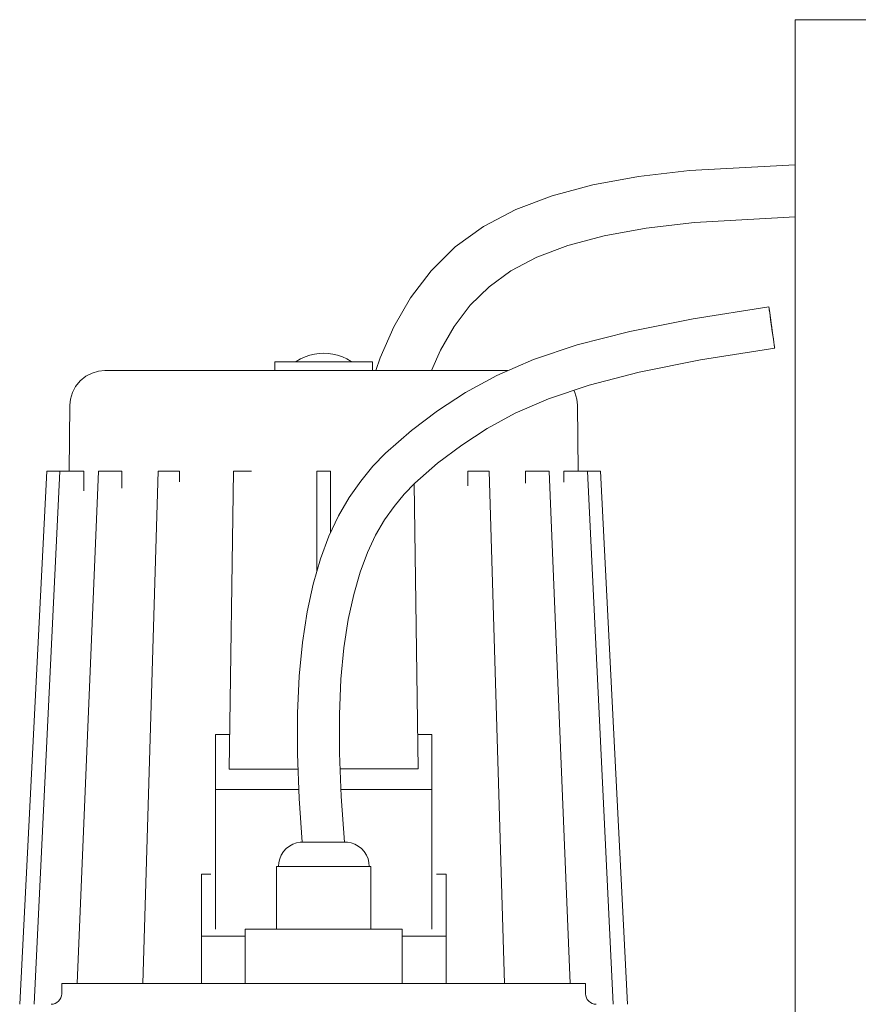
# Model space of a CAD drawing. Header units: millimetres. Extents: x -491 to 509, y -20 to 1095.
# Tile 4 of 5: x -353 to -113, y 713 to 995. Entities that reach past the tile are written whole.
import ezdxf

# ---------------------------------------------------------------- set-up
doc = ezdxf.new("R2010")
doc.units = ezdxf.units.MM
doc.header["$MEASUREMENT"] = 0
doc.layers.add('MATERIAL 1', color=251, linetype='Continuous', true_color=0x505050)
doc.layers.add('MATERIAL 2', color=5, linetype='Continuous', true_color=0x0000ff)

msp = doc.modelspace()

# ---------------------------------------------------------------- linework, layer by layer
at = {"layer": 'MATERIAL 1', "color": 251, "linetype": 'Continuous', "lineweight": 0, "true_color": 0x505050}
for p, q in [((-131.14, 380.25), (-131.14, 995.25)), ((-128.72, 995.25), (-131.14, 995.25)), ((-82.12, 995.25), (-128.72, 995.25)), ((-161.42, 952.05), (-131.14, 953.72)), ((-176, 950.3), (-161.42, 952.05)), ((-200.74, 944.81), (-189.06, 947.91)), ((-189.06, 947.91), (-176, 950.3)), ((-211.15, 940.88), (-200.74, 944.81)), ((-220.39, 936.02), (-211.15, 940.88)), ((-173.8, 935.5), (-160, 937.15)), ((-160, 937.15), (-131.14, 938.75)), ((-228.47, 930.17), (-220.39, 936.02)), ((-185.83, 933.31), (-173.8, 935.5)), ((-196.21, 930.56), (-185.83, 933.31)), ((-235.4, 923.32), (-228.47, 930.17)), ((-205.06, 927.23), (-196.21, 930.56)), ((-212.52, 923.32), (-205.06, 927.23)), ((-241.23, 915.63), (-235.4, 923.32)), ((-218.8, 918.76), (-212.52, 923.32)), ((-224.16, 913.48), (-218.8, 918.76)), ((-246.04, 907.27), (-241.23, 915.63)), ((-228.74, 907.42), (-224.16, 913.48)), ((-138.68, 913.03), (-160.38, 909.61)), ((-138.67, 912.91), (-138.68, 913.03)), ((-138.67, 912.92), (-138.68, 913.03)), ((-138.62, 912.57), (-138.67, 912.91)), ((-138.67, 912.91), (-138.62, 912.58)), ((-138.62, 912.58), (-138.62, 912.57)), ((-138.62, 912.57), (-138.62, 912.58)), ((-138.54, 912.03), (-138.62, 912.57)), ((-138.62, 912.57), (-138.59, 912.39)), ((-138.44, 911.29), (-138.62, 912.57)), ((-138.44, 911.29), (-138.62, 912.57)), ((-138.44, 911.29), (-138.54, 912.03)), ((-138.53, 911.93), (-138.54, 912.03)), ((-138.31, 910.39), (-138.44, 911.29)), ((-138.17, 909.36), (-138.44, 911.29)), ((-137.53, 904.81), (-138.44, 911.29)), ((-138.31, 910.39), (-138.43, 911.26)), ((-160.38, 909.61), (-178.52, 905.97)), ((-138.17, 909.36), (-138.31, 910.39)), ((-138.26, 910), (-138.31, 910.39)), ((-138.17, 909.36), (-138.31, 910.39)), ((-138.01, 908.24), (-138.17, 909.36)), ((-137.53, 904.81), (-138.17, 909.36)), ((-138.01, 908.24), (-138.16, 909.3)), ((-138.01, 908.24), (-138.16, 909.28)), ((-137.85, 907.09), (-138.01, 908.24)), ((-137.72, 906.18), (-138.01, 908.24)), ((-137.72, 906.18), (-138.01, 908.24)), ((-249.96, 898.38), (-246.04, 907.27)), ((-232.67, 900.56), (-228.74, 907.42)), ((-178.52, 905.97), (-193.57, 902.09)), ((-137.53, 904.81), (-137.94, 907.78)), ((-137.68, 905.93), (-137.85, 907.09)), ((-137.85, 907.09), (-137.81, 906.86)), ((-137.83, 906.93), (-137.85, 907.09)), ((-137.83, 906.93), (-137.85, 907.09)), ((-137.53, 904.81), (-137.78, 906.63)), ((-137.69, 905.99), (-137.74, 906.35)), ((-137.53, 904.81), (-137.68, 905.93)), ((-137.53, 904.81), (-137.66, 905.79)), ((-137.53, 904.81), (-137.57, 905.14)), ((-137.53, 904.81), (-137.57, 905.13)), ((-137.53, 904.81), (-137.57, 905.08)), ((-137.53, 904.81), (-137.56, 905.05)), ((-137.53, 904.81), (-137.55, 904.97)), ((-137.53, 904.81), (-137.55, 904.94)), ((-137.38, 903.79), (-137.53, 904.81)), ((-137.39, 903.82), (-137.53, 904.81)), ((-137.39, 903.83), (-137.53, 904.81)), ((-137.39, 903.81), (-137.53, 904.81)), ((-137.39, 903.82), (-137.53, 904.81)), ((-137.39, 903.82), (-137.53, 904.81)), ((-137.42, 904.04), (-137.43, 904.11)), ((-137.39, 903.83), (-137.4, 903.88)), ((-137.26, 902.89), (-137.38, 903.79)), ((-137.38, 903.79), (-137.38, 903.79)), ((-137.26, 902.89), (-137.38, 903.77)), ((-137.38, 903.77), (-137.26, 902.89)), ((-137.38, 903.74), (-137.34, 903.5)), ((-137.28, 903.04), (-137.26, 902.89)), ((-137.26, 902.89), (-137.26, 902.89)), ((-137.26, 902.89), (-137.25, 902.81)), ((-137.15, 902.15), (-137.26, 902.89)), ((-137.16, 902.16), (-137.26, 902.89)), ((-235.24, 894.75), (-232.67, 900.56)), ((-193.57, 902.09), (-206.07, 897.89)), ((-137.01, 901.14), (-158.25, 897.8)), ((-137.08, 901.6), (-137.15, 902.15)), ((-137.15, 902.15), (-137.15, 902.15)), ((-137.12, 901.93), (-137.08, 901.6)), ((-137.09, 901.69), (-137.08, 901.64)), ((-137.09, 901.67), (-137.08, 901.6)), ((-137.03, 901.26), (-137.08, 901.6)), ((-137.08, 901.6), (-137.03, 901.26)), ((-137.04, 901.32), (-137.03, 901.26)), ((-137.03, 901.26), (-137.01, 901.15)), ((-137.01, 901.14), (-137.03, 901.26)), ((-251.21, 894.75), (-249.96, 898.38)), ((-206.07, 897.89), (-216.58, 893.35)), ((-158.25, 897.8), (-175.84, 894.28)), ((-175.84, 894.28), (-190.16, 890.58)), ((-216.58, 893.35), (-225.57, 888.46)), ((-225.57, 888.46), (-233.53, 883.22)), ((-190.16, 890.58), (-201.78, 886.69)), ((-201.78, 886.69), (-211.31, 882.58)), ((-233.53, 883.22), (-241.01, 877.63)), ((-211.31, 882.58), (-219.36, 878.19)), ((-241.01, 877.63), (-248.45, 871.12)), ((-219.36, 878.19), (-226.6, 873.43)), ((-226.6, 873.43), (-233.55, 868.23)), ((-248.45, 871.12), (-252.07, 867.34)), ((-252.07, 867.34), (-255.54, 863.12)), ((-233.55, 868.23), (-240.07, 862.54)), ((-255.54, 863.12), (-258.82, 858.41)), ((-240.07, 862.54), (-243.11, 859.36)), ((-258.82, 858.41), (-261.86, 853.15)), ((-243.11, 859.36), (-245.99, 855.86)), ((-245.99, 855.86), (-248.71, 851.96)), ((-261.86, 853.15), (-264.62, 847.29)), ((-248.71, 851.96), (-251.25, 847.57)), ((-264.62, 847.29), (-267.07, 840.8)), ((-251.25, 847.57), (-253.58, 842.61)), ((-267.07, 840.8), (-269.17, 833.6)), ((-253.58, 842.61), (-255.69, 837)), ((-255.69, 837), (-257.54, 830.63)), ((-269.17, 833.6), (-270.9, 825.65)), ((-257.54, 830.63), (-259.1, 823.45)), ((-270.9, 825.65), (-272.23, 816.87)), ((-259.1, 823.45), (-260.32, 815.38)), ((-272.23, 816.87), (-273.15, 807.21)), ((-260.32, 815.38), (-261.18, 806.35)), ((-273.15, 807.21), (-273.63, 796.59)), ((-261.18, 806.35), (-261.63, 796.29)), ((-273.63, 796.59), (-273.64, 784.94)), ((-261.63, 796.29), (-261.64, 785.13)), ((-273.64, 784.94), (-273.15, 772.19)), ((-261.64, 785.13), (-261.17, 772.81)), ((-260.22, 759.69), (-261.17, 772.81)), ((-272.25, 759.68), (-273.15, 772.19)), ((-340.76, 719.25), (-341.14, 719.25)), ((-341.14, 719.25), (-341.14, 716.25)), ((-339.64, 719.25), (-340.76, 719.25)), ((-337.81, 719.25), (-339.64, 719.25)), ((-335.32, 719.25), (-337.81, 719.25)), ((-332.24, 719.25), (-335.32, 719.25)), ((-328.6, 719.25), (-332.24, 719.25)), ((-324.32, 719.25), (-328.6, 719.25)), ((-319.41, 719.25), (-324.32, 719.25)), ((-313.92, 719.25), (-319.41, 719.25)), ((-307.9, 719.25), (-313.92, 719.25)), ((-301.44, 719.25), (-307.9, 719.25)), ((-294.64, 719.25), (-301.44, 719.25)), ((-287.6, 719.25), (-294.64, 719.25)), ((-280.43, 719.25), (-287.6, 719.25)), ((-273.24, 719.25), (-280.43, 719.25)), ((-266.14, 719.25), (-273.24, 719.25)), ((-259.4, 719.25), (-266.14, 719.25)), ((-252.49, 719.25), (-259.4, 719.25)), ((-245.5, 719.25), (-252.49, 719.25)), ((-238.53, 719.25), (-245.5, 719.25)), ((-231.69, 719.25), (-238.53, 719.25)), ((-225.1, 719.25), (-231.69, 719.25)), ((-218.87, 719.25), (-225.1, 719.25)), ((-213.11, 719.25), (-218.87, 719.25)), ((-207.91, 719.25), (-213.11, 719.25)), ((-203.36, 719.25), (-207.91, 719.25)), ((-199.52, 719.25), (-203.36, 719.25)), ((-196.4, 719.25), (-199.52, 719.25)), ((-194.03, 719.25), (-196.4, 719.25)), ((-192.39, 719.25), (-194.03, 719.25)), ((-191.44, 719.25), (-192.39, 719.25)), ((-191.14, 719.25), (-191.44, 719.25)), ((-191.14, 719.25), (-191.14, 716.25)), ((-342.5, 713.74), (-343.03, 713.46)), ((-342.02, 714.13), (-342.5, 713.74)), ((-341.63, 714.61), (-342.02, 714.13)), ((-341.35, 715.14), (-341.63, 714.61)), ((-341.19, 715.7), (-341.35, 715.14)), ((-341.14, 716.25), (-341.19, 715.7)), ((-191.14, 716.25), (-191.09, 715.7)), ((-191.09, 715.7), (-190.93, 715.14)), ((-190.93, 715.14), (-190.65, 714.61)), ((-190.65, 714.61), (-190.26, 714.13)), ((-190.26, 714.13), (-189.78, 713.74)), ((-189.78, 713.74), (-189.24, 713.46)), ((-344.14, 713.25), (-343.59, 713.3)), ((-343.03, 713.46), (-343.59, 713.3)), ((-189.24, 713.46), (-188.68, 713.3)), ((-188.14, 713.25), (-188.68, 713.3))]:
    msp.add_line(p, q, dxfattribs=at)
at = {"layer": 'MATERIAL 1', "color": 251, "linetype": 'Continuous', "lineweight": 0, "true_color": 0x505050, "flags": 128}
for points in [[(-270.73, 759.69), (-270.73, 759.69), (-270.73, 759.69), (-270.97, 759.69), (-270.99, 759.69), (-271.17, 759.69), (-271.22, 759.69), (-271.24, 759.69), (-271.28, 759.69), (-271.38, 759.69), (-271.43, 759.69), (-271.58, 759.69), (-271.64, 759.69), (-271.79, 759.69), (-271.79, 759.69), (-271.88, 759.69), (-271.93, 759.69), (-272.01, 759.68), (-272.06, 759.68), (-272.1, 759.68), (-272.13, 759.68), (-272.14, 759.68), (-272.17, 759.68), (-272.18, 759.68), (-272.21, 759.68), (-272.23, 759.68), (-272.24, 759.68), (-272.25, 759.68), (-272.25, 759.68)], [(-266.24, 759.7), (-266.28, 759.7), (-266.3, 759.7), (-266.62, 759.69), (-266.62, 759.69)], [(-266.08, 759.7), (-266.08, 759.7), (-266.08, 759.7), (-266.08, 759.7), (-266.16, 759.7), (-266.24, 759.7)], [(-260.22, 759.69), (-260.22, 759.69), (-260.22, 759.69), (-260.25, 759.69), (-260.29, 759.69), (-260.33, 759.69), (-260.34, 759.69), (-260.35, 759.69), (-260.41, 759.69), (-260.52, 759.69), (-260.63, 759.69), (-260.68, 759.69), (-260.69, 759.69), (-260.77, 759.69), (-260.94, 759.69), (-261.11, 759.69), (-261.24, 759.69), (-261.26, 759.69), (-261.31, 759.69), (-261.53, 759.69), (-261.77, 759.69), (-261.99, 759.69), (-262.01, 759.69), (-262.02, 759.69), (-262.29, 759.69), (-262.58, 759.69), (-262.88, 759.69), (-262.91, 759.69), (-262.94, 759.69), (-263.21, 759.69), (-263.55, 759.69), (-263.91, 759.69), (-263.95, 759.69), (-263.99, 759.69), (-264.3, 759.69), (-264.71, 759.69), (-265.07, 759.69), (-265.13, 759.69), (-265.14, 759.69), (-265.6, 759.69), (-265.6, 759.69)]]:
    msp.add_lwpolyline(points, dxfattribs=at)
at = {"layer": 'MATERIAL 2', "color": 5, "linetype": 'Continuous', "lineweight": 0, "true_color": 0x0000ff}
for p, q in [((-268.74, 899.48), (-267.41, 899.68)), ((-266.11, 899.76), (-267.41, 899.68)), ((-264.81, 899.68), (-266.11, 899.76)), ((-263.48, 899.48), (-264.81, 899.68)), ((-280.11, 897.25), (-280.05, 897.25)), ((-280.11, 894.75), (-280.11, 897.25)), ((-280.05, 897.25), (-279.87, 897.25)), ((-279.87, 897.25), (-279.57, 897.25)), ((-279.57, 897.25), (-279.12, 897.25)), ((-279.12, 897.25), (-278.54, 897.25)), ((-278.54, 897.25), (-277.83, 897.25)), ((-277.83, 897.25), (-276.98, 897.25)), ((-276.98, 897.25), (-276.01, 897.25)), ((-276.01, 897.25), (-274.93, 897.25)), ((-274.93, 897.25), (-273.77, 897.25)), ((-274.11, 897.25), (-274, 897.32)), ((-274, 897.32), (-272.73, 898.07)), ((-273.77, 897.25), (-272.54, 897.25)), ((-272.73, 898.07), (-271.42, 898.68)), ((-272.54, 897.25), (-271.26, 897.25)), ((-271.42, 898.68), (-270.08, 899.15)), ((-271.26, 897.25), (-269.96, 897.25)), ((-270.08, 899.15), (-268.74, 899.48)), ((-269.96, 897.25), (-268.65, 897.25)), ((-268.65, 897.25), (-267.37, 897.25)), ((-267.37, 897.25), (-266.11, 897.25)), ((-266.11, 897.25), (-264.85, 897.25)), ((-264.85, 897.25), (-263.56, 897.25)), ((-263.56, 897.25), (-262.26, 897.25)), ((-262.13, 899.15), (-263.48, 899.48)), ((-262.26, 897.25), (-260.95, 897.25)), ((-260.79, 898.68), (-262.13, 899.15)), ((-260.95, 897.25), (-259.68, 897.25)), ((-259.48, 898.07), (-260.79, 898.68)), ((-259.68, 897.25), (-258.45, 897.25)), ((-258.22, 897.32), (-259.48, 898.07)), ((-258.45, 897.25), (-257.28, 897.25)), ((-258.11, 897.25), (-258.22, 897.32)), ((-257.28, 897.25), (-256.21, 897.25)), ((-256.21, 897.25), (-255.24, 897.25)), ((-255.24, 897.25), (-254.39, 897.25)), ((-254.39, 897.25), (-253.67, 897.25)), ((-253.67, 897.25), (-253.09, 897.25)), ((-253.09, 897.25), (-252.65, 897.25)), ((-252.65, 897.25), (-252.34, 897.25)), ((-252.34, 897.25), (-252.16, 897.25)), ((-252.16, 897.25), (-252.11, 897.25)), ((-252.11, 894.75), (-252.11, 897.25)), ((-334.26, 893.12), (-332.46, 894.05)), ((-332.46, 894.05), (-330.6, 894.58)), ((-330.6, 894.58), (-328.78, 894.75)), ((-328.78, 894.75), (-328.53, 894.75)), ((-328.53, 894.75), (-327.74, 894.75)), ((-327.74, 894.75), (-326.37, 894.75)), ((-326.37, 894.75), (-324.38, 894.75)), ((-324.38, 894.75), (-321.78, 894.75)), ((-321.78, 894.75), (-321.38, 894.75)), ((-318.23, 894.75), (-321.38, 894.75)), ((-314.77, 894.75), (-318.23, 894.75)), ((-314.77, 894.75), (-310.44, 894.75)), ((-310.44, 894.75), (-305.62, 894.75)), ((-305.62, 894.75), (-300.42, 894.75)), ((-300.42, 894.75), (-294.91, 894.75)), ((-294.91, 894.75), (-290.12, 894.75)), ((-284.35, 894.75), (-290.12, 894.75)), ((-278.39, 894.75), (-284.35, 894.75)), ((-272.31, 894.75), (-278.39, 894.75)), ((-266.14, 894.75), (-272.31, 894.75)), ((-259.97, 894.75), (-266.14, 894.75)), ((-253.89, 894.75), (-259.97, 894.75)), ((-247.93, 894.75), (-253.89, 894.75)), ((-242.16, 894.75), (-247.93, 894.75)), ((-242.16, 894.75), (-237.37, 894.75)), ((-237.37, 894.75), (-231.86, 894.75)), ((-231.86, 894.75), (-226.65, 894.75)), ((-226.65, 894.75), (-221.84, 894.75)), ((-221.84, 894.75), (-217.5, 894.75)), ((-214.05, 894.75), (-217.5, 894.75)), ((-213.35, 894.75), (-214.05, 894.75)), ((-337.15, 890.22), (-335.85, 891.82)), ((-335.85, 891.82), (-334.26, 893.12)), ((-338.62, 886.57), (-338.08, 888.43)), ((-338.08, 888.43), (-337.15, 890.22)), ((-194.2, 888.43), (-194.55, 889.11)), ((-193.66, 886.57), (-194.2, 888.43)), ((-338.62, 886.57), (-338.78, 884.89)), ((-193.66, 886.57), (-193.49, 884.89)), ((-339.05, 865.9), (-338.78, 884.89)), ((-338.78, 884.89), (-338.78, 884.89)), ((-193.23, 865.9), (-193.49, 884.89)), ((-353.17, 713.25), (-345.42, 865.9)), ((-349, 713.25), (-341.63, 865.9)), ((-345.38, 865.9), (-345.42, 865.9)), ((-345.27, 865.9), (-345.38, 865.9)), ((-345.09, 865.9), (-345.27, 865.9)), ((-344.84, 865.9), (-345.09, 865.9)), ((-344.54, 865.9), (-344.84, 865.9)), ((-344.2, 865.9), (-344.54, 865.9)), ((-343.83, 865.9), (-344.2, 865.9)), ((-343.44, 865.9), (-343.83, 865.9)), ((-341.63, 865.9), (-343.44, 865.9)), ((-341.62, 865.9), (-341.63, 865.9)), ((-341.54, 865.9), (-341.62, 865.9)), ((-341.38, 865.9), (-341.54, 865.9)), ((-341.16, 865.9), (-341.38, 865.9)), ((-340.88, 865.9), (-341.16, 865.9)), ((-340.55, 865.9), (-340.88, 865.9)), ((-340.19, 865.9), (-340.55, 865.9)), ((-339.81, 865.9), (-340.19, 865.9)), ((-339.42, 865.9), (-339.81, 865.9)), ((-339.04, 865.9), (-339.42, 865.9)), ((-334.85, 865.9), (-339.04, 865.9)), ((-336.68, 719.25), (-330.65, 865.9)), ((-334.85, 860.33), (-334.85, 865.9)), ((-330.59, 865.9), (-330.65, 865.9)), ((-330.47, 865.9), (-330.59, 865.9)), ((-330.27, 865.9), (-330.47, 865.9)), ((-330.01, 865.9), (-330.27, 865.9)), ((-329.7, 865.9), (-330.01, 865.9)), ((-329.35, 865.9), (-329.7, 865.9)), ((-328.98, 865.9), (-329.35, 865.9)), ((-328.59, 865.9), (-328.98, 865.9)), ((-328.2, 865.9), (-328.59, 865.9)), ((-327.84, 865.9), (-328.2, 865.9)), ((-327.5, 865.9), (-327.84, 865.9)), ((-323.93, 865.9), (-327.5, 865.9)), ((-323.93, 861.1), (-323.93, 865.9)), ((-317.93, 719.25), (-313.54, 865.9)), ((-313.52, 865.9), (-313.54, 865.9)), ((-313.42, 865.9), (-313.52, 865.9)), ((-313.25, 865.9), (-313.42, 865.9)), ((-313.02, 865.9), (-313.25, 865.9)), ((-312.73, 865.9), (-313.02, 865.9)), ((-312.39, 865.9), (-312.73, 865.9)), ((-312.02, 865.9), (-312.39, 865.9)), ((-311.64, 865.9), (-312.02, 865.9)), ((-311.25, 865.9), (-311.64, 865.9)), ((-310.88, 865.9), (-311.25, 865.9)), ((-310.53, 865.9), (-310.88, 865.9)), ((-310.22, 865.9), (-310.53, 865.9)), ((-309.96, 865.9), (-310.22, 865.9)), ((-307.37, 865.9), (-309.96, 865.9)), ((-307.37, 862.88), (-307.37, 865.9)), ((-293.16, 780.63), (-291.99, 865.9)), ((-291.92, 865.9), (-291.99, 865.9)), ((-291.78, 865.9), (-291.92, 865.9)), ((-291.57, 865.9), (-291.78, 865.9)), ((-291.3, 865.9), (-291.57, 865.9)), ((-290.98, 865.9), (-291.3, 865.9)), ((-290.62, 865.9), (-290.98, 865.9)), ((-290.24, 865.9), (-290.62, 865.9)), ((-289.85, 865.9), (-290.24, 865.9)), ((-289.47, 865.9), (-289.85, 865.9)), ((-289.11, 865.9), (-289.47, 865.9)), ((-288.78, 865.9), (-289.11, 865.9)), ((-288.5, 865.9), (-288.78, 865.9)), ((-288.28, 865.9), (-288.5, 865.9)), ((-288.12, 865.9), (-288.28, 865.9)), ((-286.76, 865.9), (-288.12, 865.9)), ((-268.11, 837.23), (-268.11, 865.9)), ((-268.07, 865.9), (-268.11, 865.9)), ((-267.95, 865.9), (-268.07, 865.9)), ((-267.77, 865.9), (-267.95, 865.9)), ((-267.52, 865.9), (-267.77, 865.9)), ((-267.22, 865.9), (-267.52, 865.9)), ((-266.88, 865.9), (-267.22, 865.9)), ((-266.51, 865.9), (-266.88, 865.9)), ((-266.12, 865.9), (-266.51, 865.9)), ((-265.74, 865.9), (-266.12, 865.9)), ((-265.36, 865.9), (-265.74, 865.9)), ((-265.02, 865.9), (-265.36, 865.9)), ((-264.72, 865.9), (-265.02, 865.9)), ((-264.47, 865.9), (-264.72, 865.9)), ((-264.29, 865.9), (-264.47, 865.9)), ((-264.18, 865.9), (-264.29, 865.9)), ((-264.14, 865.9), (-264.18, 865.9)), ((-264.14, 848.31), (-264.14, 865.9)), ((-222.29, 865.9), (-224.88, 865.9)), ((-224.88, 865.9), (-224.88, 861.74)), ((-222.03, 865.9), (-222.29, 865.9)), ((-221.72, 865.9), (-222.03, 865.9)), ((-221.37, 865.9), (-221.72, 865.9)), ((-221, 865.9), (-221.37, 865.9)), ((-220.61, 865.9), (-221, 865.9)), ((-220.23, 865.9), (-220.61, 865.9)), ((-219.86, 865.9), (-220.23, 865.9)), ((-219.52, 865.9), (-219.86, 865.9)), ((-219.23, 865.9), (-219.52, 865.9)), ((-219, 865.9), (-219.23, 865.9)), ((-218.83, 865.9), (-219, 865.9)), ((-218.73, 865.9), (-218.83, 865.9)), ((-218.71, 865.9), (-218.73, 865.9)), ((-214.34, 719.25), (-218.71, 865.9)), ((-204.76, 865.9), (-208.32, 865.9)), ((-208.32, 865.9), (-208.32, 862.47)), ((-204.42, 865.9), (-204.76, 865.9)), ((-204.05, 865.9), (-204.42, 865.9)), ((-203.67, 865.9), (-204.05, 865.9)), ((-203.28, 865.9), (-203.67, 865.9)), ((-202.9, 865.9), (-203.28, 865.9)), ((-202.55, 865.9), (-202.9, 865.9)), ((-202.24, 865.9), (-202.55, 865.9)), ((-201.99, 865.9), (-202.24, 865.9)), ((-201.79, 865.9), (-201.99, 865.9)), ((-201.66, 865.9), (-201.79, 865.9)), ((-201.61, 865.9), (-201.66, 865.9)), ((-195.59, 719.25), (-201.61, 865.9)), ((-193.23, 865.9), (-197.42, 865.9)), ((-197.42, 865.9), (-197.42, 862.77)), ((-192.85, 865.9), (-193.23, 865.9)), ((-192.46, 865.9), (-192.85, 865.9)), ((-192.08, 865.9), (-192.46, 865.9)), ((-191.72, 865.9), (-192.08, 865.9)), ((-191.39, 865.9), (-191.72, 865.9)), ((-191.11, 865.9), (-191.39, 865.9)), ((-190.89, 865.9), (-191.11, 865.9)), ((-190.73, 865.9), (-190.89, 865.9)), ((-190.65, 865.9), (-190.73, 865.9)), ((-190.64, 865.9), (-190.65, 865.9)), ((-188.84, 865.9), (-190.64, 865.9)), ((-183.28, 713.25), (-190.64, 865.9)), ((-188.45, 865.9), (-188.84, 865.9)), ((-188.08, 865.9), (-188.45, 865.9)), ((-187.74, 865.9), (-188.08, 865.9)), ((-187.43, 865.9), (-187.74, 865.9)), ((-187.19, 865.9), (-187.43, 865.9)), ((-187.01, 865.9), (-187.19, 865.9)), ((-186.89, 865.9), (-187.01, 865.9)), ((-186.85, 865.9), (-186.89, 865.9)), ((-179.11, 713.25), (-186.85, 865.9)), ((-239.12, 780.66), (-240.24, 862.36)), ((-297.14, 790.53), (-297.02, 790.53)), ((-297.14, 790.53), (-297.14, 774.75)), ((-297.02, 790.53), (-293.02, 790.53)), ((-235.14, 790.53), (-239.25, 790.53)), ((-235.26, 790.53), (-235.14, 790.53)), ((-235.14, 774.75), (-235.14, 790.53)), ((-293.16, 780.63), (-273.47, 780.63)), ((-239.12, 780.66), (-261.47, 780.66)), ((-273.25, 774.75), (-297.14, 774.75)), ((-297.14, 774.75), (-297.14, 734.75)), ((-235.14, 774.75), (-261.24, 774.75)), ((-235.14, 734.75), (-235.14, 774.75)), ((-274.92, 759.11), (-275.91, 758.57)), ((-273.89, 759.47), (-274.92, 759.11)), ((-272.82, 759.66), (-273.89, 759.47)), ((-272.25, 759.68), (-272.82, 759.66)), ((-270.73, 759.69), (-270.5, 759.69)), ((-270.5, 759.69), (-270.24, 759.69)), ((-270.24, 759.69), (-269.97, 759.69)), ((-269.97, 759.69), (-269.67, 759.69)), ((-269.67, 759.69), (-269.35, 759.69)), ((-269.35, 759.69), (-269.01, 759.69)), ((-269.01, 759.69), (-268.66, 759.69)), ((-268.66, 759.69), (-268.28, 759.69)), ((-268.28, 759.69), (-267.88, 759.69)), ((-267.88, 759.69), (-267.46, 759.69)), ((-267.46, 759.69), (-267.02, 759.69)), ((-267.02, 759.69), (-266.56, 759.69)), ((-266.08, 759.7), (-266.08, 759.7)), ((-266.08, 759.7), (-265.59, 759.69)), ((-265.59, 759.69), (-265.59, 759.69)), ((-260.18, 759.69), (-260.18, 759.69)), ((-259.33, 759.66), (-260.18, 759.69)), ((-259.33, 759.66), (-258.26, 759.47)), ((-258.26, 759.47), (-257.24, 759.11)), ((-257.24, 759.11), (-256.24, 758.57)), ((-278.27, 756), (-278.72, 754.93)), ((-277.63, 756.99), (-278.27, 756)), ((-276.83, 757.86), (-277.63, 756.99)), ((-275.91, 758.57), (-276.83, 757.86)), ((-256.24, 758.57), (-255.32, 757.86)), ((-255.32, 757.86), (-254.52, 756.99)), ((-254.52, 756.99), (-253.88, 756)), ((-253.88, 756), (-253.43, 754.93)), ((-278.99, 753.83), (-279.08, 752.75)), ((-278.72, 754.93), (-278.99, 753.83)), ((-253.43, 754.93), (-253.16, 753.83)), ((-253.08, 752.75), (-253.16, 753.83)), ((-301.1, 750.53), (-298.42, 750.53)), ((-301.1, 750.53), (-301.1, 732.75)), ((-279.61, 752.75), (-279.64, 752.75)), ((-279.64, 752.75), (-279.64, 734.75)), ((-279.5, 752.75), (-279.61, 752.75)), ((-279.31, 752.75), (-279.5, 752.75)), ((-279.05, 752.75), (-279.31, 752.75)), ((-278.73, 752.75), (-279.05, 752.75)), ((-278.64, 752.75), (-278.73, 752.75)), ((-267.14, 752.75), (-278.64, 752.75)), ((-266.87, 752.75), (-267.14, 752.75)), ((-266.5, 752.75), (-266.87, 752.75)), ((-266.14, 752.75), (-266.5, 752.75)), ((-266.14, 752.75), (-265.87, 752.75)), ((-265.87, 752.75), (-265.61, 752.75)), ((-265.61, 752.75), (-265.37, 752.75)), ((-265.37, 752.75), (-265.14, 752.75)), ((-253.64, 752.75), (-265.14, 752.75)), ((-253.54, 752.75), (-253.64, 752.75)), ((-253.22, 752.75), (-253.54, 752.75)), ((-252.96, 752.75), (-253.22, 752.75)), ((-252.78, 752.75), (-252.96, 752.75)), ((-252.67, 752.75), (-252.78, 752.75)), ((-252.64, 752.75), (-252.67, 752.75)), ((-252.64, 752.75), (-252.64, 734.75)), ((-233.86, 750.53), (-231.1, 750.53)), ((-231.1, 732.75), (-231.1, 750.53)), ((-288.63, 734.75), (-243.64, 734.75)), ((-288.63, 734.75), (-288.63, 734.71)), ((-288.63, 734.71), (-288.63, 734.61)), ((-288.63, 734.61), (-288.63, 734.42)), ((-288.63, 734.42), (-288.63, 734.16)), ((-288.63, 734.16), (-288.63, 733.84)), ((-288.63, 733.84), (-288.63, 733.48)), ((-288.63, 733.48), (-288.63, 733.11)), ((-243.64, 734.71), (-243.64, 734.75)), ((-243.64, 734.61), (-243.64, 734.71)), ((-243.64, 734.42), (-243.64, 734.61)), ((-243.64, 734.16), (-243.64, 734.42)), ((-243.64, 733.84), (-243.64, 734.16)), ((-243.64, 733.48), (-243.64, 733.84)), ((-243.64, 733.11), (-243.64, 733.48)), ((-288.63, 732.75), (-301.1, 732.75)), ((-301.1, 732.75), (-301.1, 719.25)), ((-288.63, 733.11), (-288.63, 732.75)), ((-288.63, 732.75), (-288.63, 719.25)), ((-243.64, 732.75), (-243.64, 733.11)), ((-231.1, 732.75), (-243.64, 732.75)), ((-243.64, 719.25), (-243.64, 732.75)), ((-231.1, 719.25), (-231.1, 732.75))]:
    msp.add_line(p, q, dxfattribs=at)

doc.saveas('drawing.dxf')
